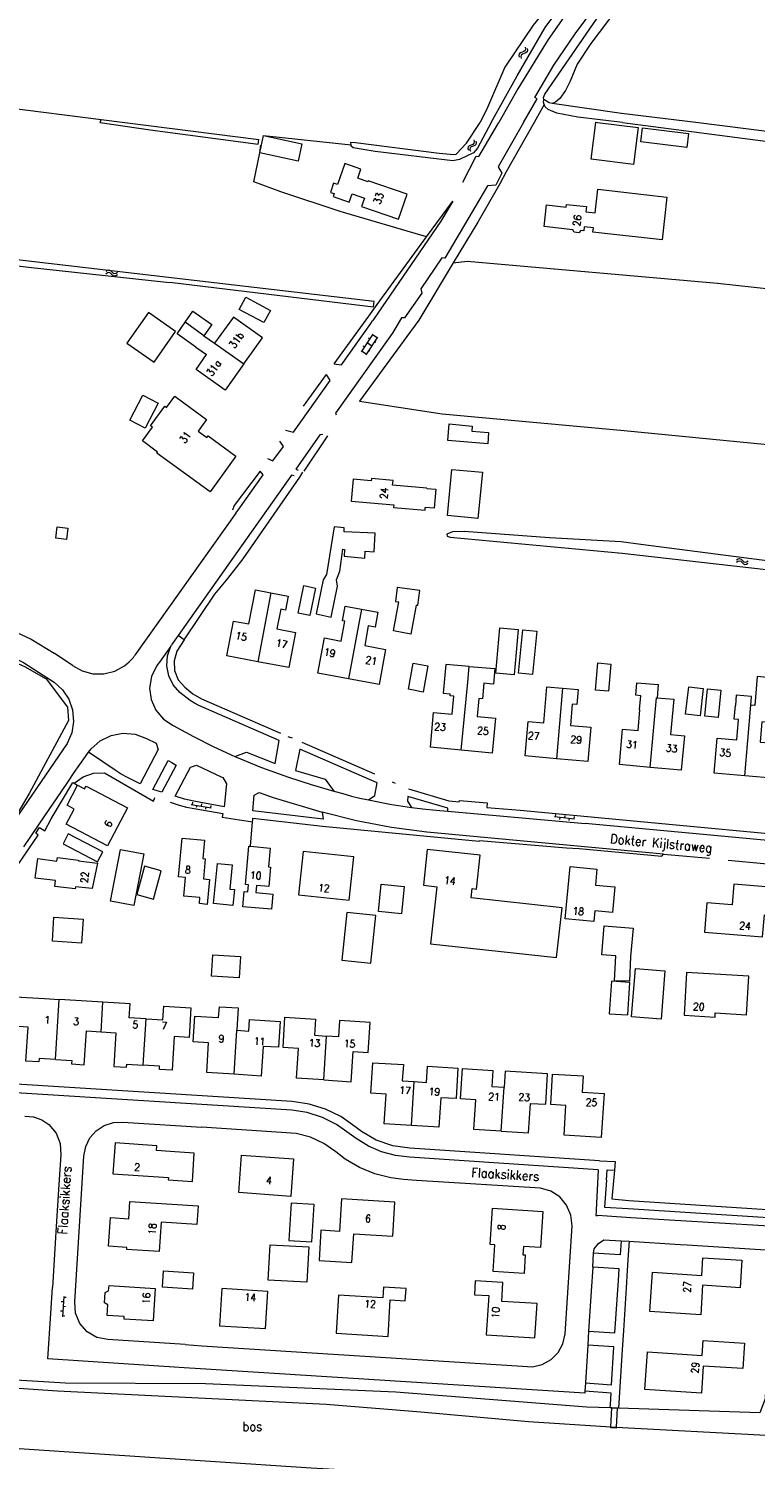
# Model space of a CAD drawing. Header units: metres. Extents: x 189705 to 199106, y 581686 to 588448.
# Tile 51 of 256: x 190156 to 190313, y 585212 to 585520. Entities that reach past the tile are written whole.
import ezdxf
from ezdxf.enums import TextEntityAlignment as Align

# ---------------------------------------------------------------- set-up
doc = ezdxf.new("R2010")
doc.units = ezdxf.units.M
doc.layers.add('B-WA-OG-GBKN-G', color=7, linetype='Continuous', lineweight=18)
doc.styles.add('Style-STANDARD', font='STANDARD.shx')

msp = doc.modelspace()

# ---------------------------------------------------------------- linework, layer by layer
at = {"layer": 'B-WA-OG-GBKN-G'}
for p, q in [((190261.881, 585514.763), (190261.816, 585514.432)), ((190262.132, 585514.976), (190261.881, 585514.763)), ((190262.517, 585515.11), (190262.132, 585514.976)), ((190262.562, 585514.723), (190262.311, 585514.51)), ((190262.907, 585515.253), (190262.517, 585515.11)), ((190262.947, 585514.86), (190262.562, 585514.723)), ((190263.153, 585515.466), (190262.907, 585515.253)), ((190263.331, 585514.994), (190262.947, 585514.86)), ((190263.147, 585516.19), (190263.217, 585515.788)), ((190263.217, 585515.788), (190263.153, 585515.466)), ((190263.587, 585515.216), (190263.331, 585514.994)), ((190263.575, 585515.938), (190263.648, 585515.537)), ((190263.648, 585515.537), (190263.587, 585515.216)), ((190261.816, 585514.432), (190261.888, 585514.03)), ((190262.311, 585514.51), (190262.244, 585514.18)), ((190262.244, 585514.18), (190262.316, 585513.778)), ((190252.06, 585496.21), (190252.148, 585495.812)), ((190250.858, 585494.729), (190250.807, 585494.396)), ((190250.807, 585494.396), (190250.897, 585493.997)), ((190251.099, 585494.953), (190250.858, 585494.729)), ((190251.478, 585495.103), (190251.099, 585494.953)), ((190251.298, 585494.495), (190251.246, 585494.163)), ((190251.246, 585494.163), (190251.336, 585493.764)), ((190251.54, 585494.719), (190251.298, 585494.495)), ((190251.861, 585495.263), (190251.478, 585495.103)), ((190251.918, 585494.872), (190251.54, 585494.719)), ((190252.098, 585495.487), (190251.861, 585495.263)), ((190252.296, 585495.024), (190251.918, 585494.872)), ((190252.148, 585495.812), (190252.098, 585495.487)), ((190252.542, 585495.256), (190252.296, 585495.024)), ((190252.498, 585495.977), (190252.589, 585495.58)), ((190252.589, 585495.58), (190252.542, 585495.256)), ((190172.694, 585467.378), (190173.022, 585467.621)), ((190172.728, 585467.874), (190173.053, 585468.119)), ((190173.022, 585467.621), (190173.338, 585467.708)), ((190173.053, 585468.119), (190173.368, 585468.208)), ((190173.338, 585467.708), (190173.64, 585467.583)), ((190173.368, 585468.208), (190173.681, 585468.078)), ((190173.64, 585467.583), (190173.942, 585467.299)), ((190173.681, 585468.078), (190173.973, 585467.795)), ((190173.942, 585467.299), (190174.234, 585467.014)), ((190173.973, 585467.795), (190174.268, 585467.512)), ((190174.234, 585467.014), (190174.537, 585466.886)), ((190174.268, 585467.512), (190174.57, 585467.383)), ((190174.537, 585466.886), (190174.862, 585466.976)), ((190174.57, 585467.383), (190174.895, 585467.471)), ((190174.862, 585466.976), (190175.189, 585467.22)), ((190174.895, 585467.471), (190175.223, 585467.716)), ((190230.325, 585454.354), (190227.764, 585450.533)), ((190231.322, 585453.686), (190228.761, 585449.865)), ((190229.628, 585453.314), (190229.379, 585453.481)), ((190231.211, 585453.52), (190230.214, 585454.188)), ((190228.872, 585450.031), (190227.876, 585450.699)), ((190228.46, 585451.572), (190228.211, 585451.739)), ((190230.042, 585451.776), (190229.045, 585452.444)), ((190229.651, 585450.653), (190229.401, 585450.82)), ((190230.93, 585452.562), (190230.681, 585452.729)), ((190308.728, 585405.175), (190309.059, 585405.412)), ((190308.77, 585405.67), (190309.1, 585405.909)), ((190309.059, 585405.412), (190309.377, 585405.493)), ((190309.1, 585405.909), (190309.416, 585405.992)), ((190309.377, 585405.493), (190309.676, 585405.363)), ((190309.416, 585405.992), (190309.727, 585405.856)), ((190309.676, 585405.363), (190309.974, 585405.073)), ((190309.727, 585405.856), (190310.014, 585405.568)), ((190309.974, 585405.073), (190310.261, 585404.783)), ((190310.014, 585405.568), (190310.303, 585405.28)), ((190310.261, 585404.783), (190310.561, 585404.649)), ((190310.303, 585405.28), (190310.603, 585405.146)), ((190310.561, 585404.649), (190310.888, 585404.733)), ((190310.603, 585405.146), (190310.93, 585405.228)), ((190310.888, 585404.733), (190311.219, 585404.972)), ((190310.93, 585405.228), (190311.262, 585405.466)), ((190191.106, 585352.951), (190195.437, 585352.176)), ((190191.391, 585353.408), (190191.303, 585352.915)), ((190192.287, 585352.739), (190192.199, 585352.247)), ((190193.36, 585353.056), (190193.272, 585352.563)), ((190194.256, 585352.387), (190194.168, 585351.895)), ((190195.328, 585352.703), (190195.24, 585352.211)), ((190269.468, 585350.328), (190273.838, 585349.818)), ((190269.725, 585350.802), (190269.667, 585350.305)), ((190270.66, 585350.189), (190270.602, 585349.693)), ((190271.711, 585350.57), (190271.653, 585350.073)), ((190272.646, 585349.957), (190272.588, 585349.461)), ((190273.698, 585350.338), (190273.64, 585349.841)), ((190163.624, 585246.853), (190163.321, 585242.463)), ((190164.109, 585246.619), (190163.61, 585246.653)), ((190163.404, 585243.661), (190162.905, 585243.695)), ((190163.542, 585245.656), (190163.043, 585245.69)), ((190163.971, 585244.624), (190163.473, 585244.658)), ((190163.833, 585242.629), (190163.335, 585242.663))]:
    msp.add_line(p, q, dxfattribs=at)
at = {"layer": 'B-WA-OG-GBKN-G', "flags": 128}
for points in [[(190262.817, 585500), (190265.724, 585505.075), (190265.264, 585505.349), (190269.378, 585512.304), (190273.952, 585519.059), (190280.008, 585527.253), (190284.544, 585532.84), (190293.395, 585543.274), (190299.925, 585549.975), (190306.033, 585555.757), (190306.418, 585555.405), (190309.561, 585558.259), (190313.288, 585561.144), (190318.611, 585564.453), (190346.43, 585579.97), (190353.646, 585584.392), (190355.09, 585584.814), (190356.208, 585584.724), (190358.271, 585584.188)], [(190308.811, 585564.068), (190305.111, 585561.03), (190299.23, 585555.353), (190290.492, 585546.189), (190284.221, 585539.059), (190278.356, 585531.985), (190272.999, 585524.84), (190268.098, 585517.852), (190261.585, 585507.266), (190257.484, 585500)], [(190267.216, 585504.9), (190267.144, 585505.345), (190267.389, 585506.109), (190280.139, 585524.588), (190286.275, 585532.528), (190291.662, 585539.166), (190301.831, 585549.868), (190306.712, 585554.113), (190307.37, 585554.272), (190307.856, 585553.947), (190308.092, 585553.315), (190308.024, 585552.552)], [(190308.024, 585552.552), (190298.153, 585542.539), (190290.545, 585534.556), (190277.352, 585516.987), (190274.404, 585512.586), (190272.895, 585508.912), (190271.825, 585506.868), (190270.651, 585505.153), (190269.695, 585504.331), (190269.003, 585504.089)], [(190255.857, 585500), (190261.427, 585510.058), (190267.459, 585520.488), (190274.267, 585529.605), (190274.61, 585530.751), (190274.072, 585531.177), (190273.436, 585531.297), (190269.649, 585526.887), (190264.863, 585520.942), (190258.765, 585511.884), (190255.052, 585503.206), (190253.419, 585500)], [(190047.928, 585500), (190049.475, 585516.12), (190171.664, 585500.656)], [(190267.285, 585503.853), (190265.102, 585500)], [(190267.285, 585503.853), (190267.104, 585504.328), (190267.216, 585504.9)], [(190269.003, 585504.089), (190268.324, 585504.189), (190267.216, 585504.9)], [(190284.176, 585500), (190274.531, 585501.106), (190270.025, 585501.997), (190268.137, 585502.764), (190267.47, 585503.367), (190267.285, 585503.853)], [(190299.948, 585500), (190283.92, 585501.894), (190269.003, 585504.089)], [(190171.486, 585500), (190171.664, 585500.656)], [(190171.486, 585500), (190182.282, 585498.369), (190205.524, 585495.287)], [(190171.664, 585500.656), (190176.796, 585500)], [(190176.796, 585500), (190205.726, 585496.302)], [(190225.601, 585495.164), (190225.537, 585495.706), (190226.527, 585495.682), (190244.613, 585493.332), (190247.737, 585493.055), (190248.245, 585493.132), (190250.503, 585495.52), (190253.419, 585500)], [(190255.857, 585500), (190252.866, 585494.43), (190252.028, 585493.413), (190249.008, 585491.989), (190247.56, 585491.734), (190230.821, 585493.704), (190226.045, 585494.488), (190225.639, 585494.842), (190225.601, 585495.164)], [(190253.198, 585492.627), (190257.484, 585500)], [(190262.817, 585500), (190257.339, 585490.395)], [(190265.102, 585500), (190259.042, 585489.304)], [(190278.777, 585500), (190287.538, 585498.93), (190286.562, 585490.948), (190277.408, 585492.065), (190278.378, 585500)], [(190278.378, 585500), (190278.384, 585500.048)], [(190278.384, 585500.048), (190278.777, 585500)], [(190284.176, 585500), (190318.341, 585495.491), (190348.72, 585490.382), (190352.608, 585489.088), (190353.548, 585488.15), (190353.676, 585487.439), (190352.64, 585480.936), (190352.718, 585479.565), (190353.354, 585478.753), (190354.117, 585478.169), (190365.928, 585475.715), (190380.685, 585474.582), (190408.347, 585470.944), (190441.24, 585468.172), (190445.485, 585464.239), (190446.018, 585463.477), (190447.164, 585460.126), (190447.877, 585458.883), (190448.512, 585458.324), (190461.394, 585452.593)], [(190464.035, 585453.434), (190463.272, 585453.991), (190449.018, 585460.204), (190448.637, 585460.61), (190447.441, 585463.859), (190446.321, 585466.043), (190444.922, 585467.668), (190442.966, 585469.494), (190442.38, 585469.85), (190438.368, 585470.482), (190419.013, 585472.932), (190358.407, 585479.95), (190357.01, 585479.974), (190356.375, 585480.279), (190356.069, 585480.736), (190356.878, 585485.104), (190358.169, 585489.219), (190358.27, 585490.438), (190357.965, 585491.073), (190357.202, 585491.454), (190326.695, 585496.563), (190299.948, 585500)], [(190205.524, 585495.287), (190205.726, 585496.302)], [(190205.886, 585493.426), (190206.683, 585497.145)], [(190206.683, 585497.145), (190214.957, 585495.37), (190214.16, 585491.652), (190205.886, 585493.426)], [(190206.683, 585497.145), (190225.601, 585495.164)], [(190288.12, 585495.776), (190288.491, 585498.814), (190298.417, 585497.601), (190298.046, 585494.564), (190288.12, 585495.776)], [(190241.882, 585475.308), (190223.214, 585480.772), (190210.409, 585485.055), (190204.617, 585487.159), (190205.886, 585493.426)], [(190205.886, 585493.426), (190206.108, 585495.109)], [(190222.664, 585486.618), (190221.82, 585486.911), (190221.125, 585484.912), (190221.918, 585484.637), (190221.71, 585484.041), (190225.218, 585482.821), (190225.826, 585484.569), (190228.49, 585483.643), (190227.871, 585481.864), (190235.82, 585479.1), (190237.701, 585484.506), (190229.289, 585487.432), (190229.211, 585487.206), (190227.025, 585487.967), (190227.696, 585489.896), (190224.224, 585491.104), (190222.664, 585486.618)], [(190257.339, 585490.395), (190258.102, 585489.075), (190256.835, 585486.484), (190255.007, 585486.304), (190245.827, 585470.73), (190245.167, 585470.781), (190240.678, 585464.074), (190240.831, 585463.21), (190237.153, 585457.849), (190236.493, 585457.874), (190235.027, 585455.418)], [(190249.723, 585487.088), (190252.613, 585492.728), (190253.198, 585492.627)], [(190259.042, 585489.304), (190257.699, 585486.738)], [(190257.699, 585486.738), (190252.931, 585478.507)], [(190267.27, 585477.547), (190267.797, 585482.207), (190272.03, 585481.728), (190272.098, 585482.324), (190276.4, 585481.837), (190276.277, 585480.744), (190278.264, 585480.52), (190278.838, 585485.587), (190293.732, 585483.901), (190292.687, 585474.67), (190277.782, 585476.357), (190277.885, 585477.272), (190275.889, 585477.497), (190275.786, 585476.583), (190275.16, 585476.654), (190274.746, 585476.198), (190273.732, 585476.313), (190273.431, 585476.85), (190267.27, 585477.547)], [(190247.517, 585483.048), (190244.982, 585478.679), (190230.446, 585457.504)], [(190241.882, 585475.308), (190247.517, 585483.048)], [(190230.572, 585461.4), (190117.058, 585474.604), (190073.497, 585479.044), (190072.607, 585479.703), (190071.769, 585479.703), (190069.839, 585479.016), (190069.256, 585477.923), (190066.903, 585468.093), (190066.219, 585466.878), (190065.278, 585466.45), (190057.507, 585467.173), (190055.602, 585466.943), (190053.978, 585465.952), (190053.42, 585464.58), (190050.048, 585431.462), (190047.937, 585405.759), (190050.017, 585405.581)], [(190050.017, 585405.581), (190054.55, 585451.705), (190055.478, 585463.083), (190055.732, 585464.023), (190056.036, 585464.429), (190057.154, 585465.116), (190058.854, 585465.295), (190066.143, 585465.198), (190067.159, 585465.301), (190067.845, 585465.732), (190068.479, 585466.775), (190069.668, 585472.286), (190070.857, 585476.629), (190071.466, 585477.189), (190072.533, 585477.646), (190074.234, 585477.775), (190084.978, 585476.792), (190125.339, 585472.528), (190155.997, 585468.79), (190185.766, 585465.534), (190187.087, 585465.51)], [(190252.931, 585478.507), (190247.641, 585469.711)], [(190231.245, 585460.697), (190241.882, 585475.308)], [(190247.641, 585469.711), (190240.202, 585457.343)], [(190247.641, 585469.711), (190250.628, 585470.073), (190304.654, 585465.311), (190332.365, 585462.288)], [(190187.087, 585465.51), (190230.42, 585460.257)], [(190201.455, 585459.636), (190202.859, 585462.287), (190208.179, 585459.468), (190206.776, 585456.819), (190201.455, 585459.636)], [(190189.833, 585456.928), (190191.491, 585459.287), (190195.576, 585456.417), (190193.862, 585453.978)], [(190229.465, 585458.252), (190231.245, 585460.697)], [(190230.42, 585460.257), (190230.572, 585461.4)], [(190181.856, 585459.039), (190177.2, 585452.377), (190183.085, 585448.264), (190187.741, 585454.926), (190181.856, 585459.039)], [(190192.137, 585451.523), (190188.052, 585454.393), (190189.833, 585456.928)], [(190193.862, 585453.978), (190189.833, 585456.928)], [(190202.448, 585447.917), (190206.477, 585453.556), (190200.216, 585458.029), (190196.165, 585452.359)], [(190221.963, 585447.947), (190229.465, 585458.252)], [(190223.51, 585447.742), (190229.836, 585456.63)], [(190229.836, 585456.63), (190230.237, 585457.2)], [(190230.446, 585457.504), (190230.237, 585457.2)], [(190240.202, 585457.343), (190237.649, 585453.855)], [(190193.862, 585453.978), (190196.165, 585452.359)], [(190233.928, 585453.758), (190222.249, 585437.318)], [(190237.649, 585453.855), (190227.443, 585439.913)], [(190234.605, 585454.711), (190233.928, 585453.758)], [(190235.027, 585455.418), (190234.605, 585454.711)], [(190192.137, 585451.523), (190194.421, 585449.918)], [(190202.448, 585447.917), (190198.419, 585442.277), (190192.158, 585446.75), (190194.421, 585449.918)], [(190196.165, 585452.359), (190202.448, 585447.917)], [(190221.963, 585447.947), (190223.51, 585447.742)], [(190213.194, 585433.235), (190221.091, 585444.362)], [(190215.354, 585438.838), (190220.329, 585445.667)], [(190221.091, 585444.362), (190220.329, 585445.667)], [(190180.659, 585441.158), (190183.951, 585439.452), (190181.165, 585434.074), (190177.872, 585435.781), (190180.659, 585441.158)], [(190183.866, 585428.879), (190180.583, 585431.305), (190182.757, 585434.267), (190182.329, 585434.584), (190185.432, 585438.833), (190185.767, 585438.536), (190187.578, 585440.989), (190189.485, 585439.554)], [(190189.485, 585439.554), (190194.422, 585435.971), (190192.584, 585433.438)], [(190227.443, 585439.913), (190245.223, 585437.183), (190284.517, 585433.553), (190349.328, 585427.258)], [(190222.249, 585437.318), (190222.378, 585436.915)], [(190246.509, 585431.398), (190246.797, 585434.966), (190251.753, 585434.466), (190251.67, 585433.44), (190255.278, 585433.149), (190255.081, 585430.707), (190246.509, 585431.398)], [(190192.584, 585433.438), (190194.486, 585432.058), (190194.729, 585432.391), (190200.743, 585428.029), (190195.17, 585420.347), (190183.708, 585428.661), (190183.866, 585428.879)], [(190211.441, 585433.669), (190213.194, 585433.235)], [(190218.883, 585432.608), (190213.691, 585425.258)], [(190220.516, 585432.417), (190215.416, 585424.765)], [(190219.509, 585432.715), (190218.883, 585432.608)], [(190208.745, 585426.992), (190210.988, 585430.114)], [(190210.988, 585430.114), (190210.228, 585431.245)], [(190207.557, 585427.497), (190208.745, 585426.992)], [(190213.691, 585425.258), (190214.197, 585425.014)], [(190253.924, 585424.552), (190252.965, 585414.597), (190246.396, 585415.23), (190247.355, 585425.185), (190253.924, 585424.552)], [(190212.725, 585423.913), (190199.011, 585404.508)], [(190200.281, 585403.31), (190202.33, 585405.865), (190214.523, 585423.537)], [(190205.965, 585424.822), (190200.388, 585417.396)], [(190201.385, 585416.604), (190206.628, 585423.976)], [(190206.628, 585423.976), (190205.965, 585424.822)], [(190213.302, 585423.812), (190212.725, 585423.913)], [(190214.523, 585423.537), (190215.162, 585424.556)], [(190241.961, 585421.072), (190241.967, 585421.142), (190234.567, 585421.785), (190234.655, 585422.798), (190230.006, 585423.202), (190229.965, 585422.735), (190226.05, 585423.076), (190225.638, 585418.338), (190234.816, 585417.54), (190234.765, 585416.951), (190241.552, 585416.361), (190241.604, 585416.958)], [(190241.961, 585421.072), (190243.884, 585420.905), (190243.526, 585416.791), (190241.604, 585416.958)], [(190200.388, 585417.396), (190199.987, 585416.372)], [(190200.753, 585415.716), (190201.385, 585416.604)], [(190200.753, 585415.716), (190178.974, 585385.091)], [(190164.511, 585412.506), (190164.221, 585410.076), (190161.865, 585410.357), (190162.153, 585412.785), (190164.511, 585412.506)], [(190218.071, 585394.01), (190221.33, 585393.351), (190222.694, 585400.022), (190222.455, 585401.361), (190223.179, 585403.214), (190223.847, 585407.984), (190224.193, 585407.925), (190224.122, 585406.441), (190228.579, 585406.069), (190228.627, 585407.543), (190230.552, 585407.374), (190230.818, 585411.454), (190224.114, 585411.745), (190224.082, 585412.558), (190221.963, 585412.762), (190220.303, 585402.528), (190219.551, 585401.346), (190218.071, 585394.01)], [(190288.121, 585408.971), (190283.879, 585409.527), (190268.436, 585410.431), (190249.996, 585411.79), (190247.482, 585411.712), (190246.289, 585411.228), (190246.34, 585410.796), (190247, 585410.543), (190284.059, 585407.115), (190325.919, 585402.369), (190348.219, 585401.038), (190366.644, 585398.905)], [(190320.303, 585404.803), (190288.121, 585408.971)], [(190199.011, 585404.508), (190197.3, 585402.086)], [(190197.3, 585402.086), (190188.292, 585389.341)], [(190189.567, 585388.397), (190196.216, 585398.242), (190198.685, 585401.32)], [(190198.685, 585401.32), (190200.281, 585403.31)], [(190205.507, 585383.718), (190198.812, 585384.987), (190200.233, 585392.484), (190203.557, 585391.854), (190204.95, 585399.207), (190208.32, 585398.568)], [(190208.32, 585398.568), (190205.507, 585383.718)], [(190208.32, 585398.568), (190211.99, 585397.873), (190211.418, 585394.855), (190210.415, 585395.045), (190209.606, 585390.776), (190213.633, 585390.013), (190212.201, 585382.45), (190205.507, 585383.718)], [(190217.94, 585399.577), (190216.708, 585393.647), (190214.153, 585394.178), (190215.384, 585400.108), (190217.94, 585399.577)], [(190239.667, 585395.927), (190240.017, 585395.887), (190240.413, 585399.043), (190235.574, 585399.732), (190235.169, 585396.718), (190235.932, 585396.627)], [(190225.044, 585380.038), (190218.447, 585381.262), (190219.854, 585388.847), (190223.494, 585388.172), (190224.282, 585392.418), (190223.728, 585392.52), (190224.315, 585395.683), (190227.826, 585395.032)], [(190227.826, 585395.032), (190225.044, 585380.038)], [(190227.826, 585395.032), (190231.403, 585394.369), (190230.813, 585391.186), (190229.32, 585391.463), (190228.532, 585387.214), (190233.045, 585386.377), (190231.642, 585378.814), (190225.044, 585380.038)], [(190239.667, 585395.927), (190238.474, 585389.648), (190234.74, 585390.358), (190235.932, 585396.627)], [(190145.772, 585392.656), (190151.324, 585390.986), (190156.606, 585388.594), (190161.525, 585385.524)], [(190188.292, 585389.341), (190186.886, 585387.34)], [(190189.567, 585388.397), (190188.04, 585385.954)], [(190189.567, 585388.397), (190188.292, 585389.341)], [(190261.642, 585390.669), (190260.772, 585380.865), (190256.811, 585381.216), (190257.681, 585391.02), (190261.642, 585390.669)], [(190265.665, 585390.277), (190264.725, 585380.942), (190261.691, 585381.247), (190262.631, 585390.582), (190265.665, 585390.277)], [(190145.194, 585387.019), (190147.972, 585385.841), (190155.163, 585382.647), (190159.838, 585380.034), (190164.441, 585373.94)], [(190145.535, 585387.394), (190150.33, 585385.741), (190154.901, 585383.546), (190159.189, 585380.838)], [(190165.46, 585382.927), (190161.525, 585385.524)], [(190178.826, 585384.888), (190178.899, 585384.988), (190178.974, 585385.091)], [(190186.713, 585387.059), (190184.257, 585383.631)], [(190188.673, 585377.087), (190187.23, 585378.724), (190186.264, 585380.68), (190185.843, 585382.821), (190185.996, 585384.998), (190186.713, 585387.059)], [(190186.713, 585387.059), (190186.804, 585387.195), (190186.886, 585387.34)], [(190188.04, 585385.954), (190187.431, 585383.911), (190187.53, 585381.781), (190188.327, 585379.803), (190189.733, 585378.2)], [(190165.46, 585382.927), (190167.552, 585381.747), (190169.873, 585381.129), (190172.275, 585381.113), (190174.605, 585381.698), (190176.713, 585382.849)], [(190176.713, 585382.849), (190177.737, 585383.671), (190178.632, 585384.636)], [(190178.632, 585384.636), (190178.73, 585384.761), (190178.826, 585384.888)], [(190183.597, 585382.779), (190182.503, 585380.515), (190182.104, 585378.032), (190182.433, 585375.539), (190183.463, 585373.245), (190185.107, 585371.342), (190187.227, 585369.99)], [(190184.257, 585383.631), (190183.913, 585383.214), (190183.597, 585382.779)], [(190242.184, 585382.799), (190241.166, 585377.178), (190237.954, 585377.76), (190238.972, 585383.381), (190242.184, 585382.799)], [(190251.061, 585382.712), (190246.072, 585383.136), (190245.494, 585376.931), (190247, 585376.805)], [(190249.385, 585364.644), (190250.753, 585379.281), (190251.061, 585382.712)], [(190251.061, 585382.712), (190256.643, 585382.238), (190256.361, 585378.882), (190255.455, 585378.966)], [(190281.619, 585383.214), (190281.144, 585377.374), (190278.345, 585377.602), (190278.82, 585383.442), (190281.619, 585383.214)], [(190159.189, 585380.838), (190161.533, 585379.282)], [(190161.533, 585379.282), (190163.328, 585377.634), (190164.67, 585375.601), (190165.481, 585373.304)], [(190255.455, 585378.966), (190254.265, 585379.077), (190253.948, 585375.691), (190253.184, 585375.763), (190252.822, 585371.888), (190256.772, 585371.519), (190256.071, 585364.019), (190249.385, 585364.644)], [(190283.484, 585361.539), (190284.176, 585369.198), (190287.522, 585368.895), (190287.927, 585373.367), (190287.837, 585373.375), (190288.107, 585376.363), (190287.001, 585376.463), (190287.248, 585379.192), (190291.889, 585378.772), (190291.634, 585375.945)], [(190317.029, 585373.644), (190317.685, 585373.58), (190318.154, 585380.045), (190313.231, 585380.496), (190312.743, 585374.258), (190311.837, 585374.316)], [(190190.851, 585375.364), (190188.673, 585377.087)], [(190189.733, 585378.2), (190191.428, 585376.811), (190193.319, 585375.704)], [(190249.385, 585364.644), (190242.699, 585365.269), (190243.401, 585372.774), (190247.411, 585372.399), (190247.774, 585376.275), (190246.958, 585376.351), (190247, 585376.805)], [(190269.9, 585362.793), (190263.136, 585363.384), (190263.784, 585370.8), (190267.159, 585370.505), (190267.856, 585378.319), (190271.23, 585378.024)], [(190271.23, 585378.024), (190269.9, 585362.793)], [(190271.23, 585378.024), (190274.589, 585377.731), (190274.306, 585374.482), (190273.317, 585374.569), (190272.917, 585369.991), (190277.311, 585369.607), (190276.664, 585362.203), (190269.9, 585362.793)], [(190290.157, 585360.936), (190291.514, 585375.956), (190291.634, 585375.945)], [(190291.634, 585375.945), (190295.227, 585375.62), (190294.54, 585368.023), (190297.501, 585367.756), (190296.83, 585360.333), (190290.157, 585360.936)], [(190301.582, 585377.925), (190300.927, 585372.03), (190297.782, 585372.379), (190298.437, 585378.274), (190301.582, 585377.925)], [(190305.399, 585377.562), (190304.798, 585371.702), (190301.903, 585371.999), (190302.504, 585377.859), (190305.399, 585377.562)], [(190311.837, 585374.316), (190311.983, 585376.199), (190308.695, 585376.465), (190308.519, 585374.292)], [(190164.441, 585373.94), (190164.597, 585371.047), (190156.128, 585355.296), (190153.161, 585350.266), (190150.244, 585346.023), (190143.594, 585338.46)], [(190165.481, 585373.304), (190165.711, 585370.828), (190165.322, 585368.372), (190164.34, 585366.087)], [(190192.784, 585374.243), (190191.788, 585374.753), (190190.851, 585375.364)], [(190209.253, 585361.739), (190210.079, 585366.744), (190192.784, 585374.243)], [(190193.319, 585375.704), (190210.398, 585368.309)], [(190310.571, 585359.121), (190303.923, 585359.68), (190304.556, 585367.197), (190308.809, 585366.839), (190309.182, 585371.274), (190308.271, 585371.35), (190308.519, 585374.292)], [(190310.571, 585359.121), (190311.837, 585374.316)], [(190317.029, 585373.644), (190315.637, 585373.761), (190315.376, 585370.659), (190314.238, 585370.755), (190313.87, 585366.39), (190317.849, 585366.055), (190317.218, 585358.561), (190310.571, 585359.121)], [(190187.227, 585369.99), (190191.576, 585367.558)], [(190169.514, 585364.891), (190171.466, 585366.639), (190173.814, 585367.801), (190176.388, 585368.291), (190178.999, 585368.074), (190181.456, 585367.165)], [(190181.456, 585367.165), (190183.564, 585366.115), (190183.984, 585364.768), (190180.06, 585357.367)], [(190191.576, 585367.558), (190196.01, 585365.322), (190200.524, 585363.249)], [(190211.988, 585367.621), (190212.5, 585367.399)], [(190212.928, 585367.21), (190212.5, 585367.399)], [(190164.34, 585366.087), (190150.157, 585345.35)], [(190168.271, 585363.272), (190168.971, 585364.189)], [(190168.971, 585364.189), (190169.235, 585364.546), (190169.514, 585364.891)], [(190174.712, 585360.326), (190168.971, 585364.189)], [(190200.524, 585363.249), (190203.007, 585364.176), (190209.253, 585361.739)], [(190231.206, 585357.567), (190214.576, 585364.829), (190213.629, 585360.284)], [(190214.947, 585366.339), (190230.618, 585359.511)], [(190165.877, 585359.803), (190168.271, 585363.272)], [(190182.838, 585356.193), (190186.1, 585362.422)], [(190187.849, 585361.414), (190184.751, 585355.562)], [(190186.1, 585362.422), (190186.936, 585361.981), (190187.744, 585361.492)], [(190187.646, 585354.706), (190190.986, 585360.968), (190192.262, 585361.427)], [(190187.744, 585361.492), (190187.849, 585361.414)], [(190192.262, 585361.427), (190194.973, 585360.097), (190197.717, 585358.835)], [(190200.524, 585363.249), (190206.259, 585360.891), (190212.094, 585358.793)], [(190290.157, 585360.936), (190283.484, 585361.539)], [(190153.74, 585340.011), (190158.089, 585346.304), (190157.548, 585346.75), (190158.396, 585347.996), (190159.497, 585347.23), (190160.863, 585349.839), (190165.591, 585357.631)], [(190163.085, 585355.752), (190164.624, 585357.984)], [(190164.624, 585357.984), (190165.877, 585359.803)], [(190165.591, 585357.631), (190165.843, 585357.496)], [(190165.843, 585357.496), (190167.772, 585358.902), (190170.031, 585359.674), (190172.417, 585359.742)], [(190165.843, 585357.496), (190166.582, 585357.102)], [(190172.417, 585359.742), (190182.986, 585353.659), (190183.265, 585354.444)], [(190177.385, 585358.725), (190176.029, 585359.493), (190174.712, 585360.326)], [(190180.06, 585357.367), (190177.385, 585358.725)], [(190197.717, 585358.835), (190197.912, 585358.743)], [(190197.912, 585358.743), (190198.743, 585357.356), (190198.193, 585352.429)], [(190212.094, 585358.793), (190216.964, 585357.255), (190221.863, 585355.811)], [(190213.629, 585360.284), (190220.042, 585358.393), (190221.863, 585355.811)], [(190229.331, 585353.918), (190230.737, 585354.873), (190231.206, 585357.567)], [(190234.474, 585357.821), (190235.099, 585357.543)], [(190159.526, 585350.444), (190163.085, 585355.752)], [(190166.582, 585357.102), (190168.117, 585356.301), (190168.416, 585356.874), (190177.351, 585352.212), (190173.068, 585344.005), (190164.132, 585348.669), (190165.843, 585351.946), (190164.309, 585352.747), (190166.582, 585357.102)], [(190184.751, 585355.562), (190183.791, 585355.868), (190182.838, 585356.193)], [(190191.674, 585353.629), (190189.641, 585354.1), (190187.646, 585354.706)], [(190204.372, 585351.535), (190204.709, 585354.928), (190205.733, 585355.544), (190208.773, 585354.439), (190219.345, 585351.273)], [(190221.863, 585355.811), (190223.787, 585355.272), (190225.716, 585354.747)], [(190225.716, 585354.747), (190227.521, 585354.319), (190229.331, 585353.918)], [(190237.861, 585354.679), (190237.736, 585353.641), (190238.663, 585352.29)], [(190246.451, 585351.478), (190246.487, 585352.127), (190237.861, 585354.679)], [(190238.016, 585356.268), (190246.654, 585353.696), (190248.943, 585353.465), (190248.994, 585353.769), (190254.936, 585353.28), (190254.921, 585352.255), (190262.061, 585351.682)], [(190186.601, 585353.405), (190188.537, 585352.801)], [(190188.537, 585352.801), (190190.126, 585352.382), (190191.738, 585352.061)], [(190198.193, 585352.429), (190191.674, 585353.629)], [(190191.738, 585352.061), (190197.894, 585350.957), (190197.794, 585350.164), (190204.328, 585349.208)], [(190219.563, 585349.756), (190204.372, 585351.535)], [(190241.936, 585346.97), (190234.331, 585347.994), (190226.794, 585349.43), (190219.345, 585351.273)], [(190219.345, 585351.273), (190219.563, 585349.756)], [(190229.331, 585353.918), (190233.98, 585353.016), (190238.663, 585352.29)], [(190238.663, 585352.29), (190241.694, 585351.916), (190244.733, 585351.616)], [(190244.733, 585351.616), (190246.451, 585351.478)], [(190246.451, 585351.478), (190276.097, 585348.837)], [(190262.061, 585351.682), (190350.737, 585343.367)], [(190154.99, 585343.808), (190159.526, 585350.444)], [(190203.869, 585343.916), (190204.328, 585349.208)], [(190204.328, 585349.208), (190204.367, 585349.607)], [(190204.367, 585349.607), (190204.406, 585350.004), (190219.436, 585348.259)], [(190219.436, 585348.259), (190253.267, 585345.019), (190253.282, 585345.173), (190272.079, 585343.552), (190274.791, 585343.437), (190292.676, 585341.768), (190292.971, 585342.247)], [(190350.953, 585341.82), (190276.097, 585348.837)], [(190163.452, 585344.414), (190170.9, 585340.579), (190172.013, 585342.74), (190164.565, 585346.575), (190163.452, 585344.414)], [(190193.95, 585345.203), (190193.582, 585341.244), (190194.135, 585341.193), (190193.732, 585336.86), (190195.072, 585336.735), (190194.576, 585331.391), (190192.879, 585331.549), (190192.998, 585332.835), (190189.499, 585333.16), (190189.872, 585337.178), (190188.366, 585337.318), (190189.14, 585345.65), (190193.95, 585345.203)], [(190292.971, 585342.247), (190241.936, 585346.97)], [(190175.855, 585343.223), (190180.88, 585342.259), (190178.748, 585331.148), (190173.722, 585332.113), (190175.855, 585343.223)], [(190203.869, 585343.916), (190208.122, 585343.535), (190207.758, 585339.467), (190208.232, 585339.424), (190207.855, 585335.221), (190205.174, 585335.462), (190205.037, 585333.924), (190208.7, 585333.596), (190208.407, 585330.328), (190202.255, 585330.88), (190202.548, 585334.143), (190203.326, 585334.073), (190203.466, 585335.629), (190202.833, 585335.686), (190203.573, 585343.943), (190203.869, 585343.916)], [(190214.221, 585333.454), (190225.168, 585332.261), (190226.186, 585341.608), (190215.239, 585342.801), (190214.221, 585333.454)], [(190241.199, 585335.508), (190244.097, 585335.19), (190242.747, 585322.903), (190269.926, 585319.917), (190271.108, 585330.678), (190251.54, 585332.828), (190251.755, 585334.782), (190252.624, 585334.687), (190253.425, 585341.98), (190242.047, 585343.23), (190241.199, 585335.508)], [(190292.971, 585342.247), (190302.92, 585341.318)], [(190157.445, 585337.052), (190157.992, 585341.246), (190162.128, 585340.706), (190162.233, 585341.51), (190166.774, 585340.917), (190166.76, 585340.807), (190170.915, 585340.265), (190169.753, 585334.797), (190166.143, 585335.182), (190166.04, 585334.724), (190161.653, 585335.254), (190161.821, 585336.503), (190157.445, 585337.052)], [(190179.342, 585333.541), (190182.945, 585332.539), (190184.633, 585338.612), (190181.03, 585339.614), (190179.342, 585333.541)], [(190199.968, 585339.894), (190199.466, 585334.663), (190200.425, 585334.571), (190200.097, 585331.15), (190195.934, 585331.55), (190196.765, 585340.201), (190199.968, 585339.894)], [(190271.811, 585328.281), (190272.845, 585339.534), (190278.63, 585338.992), (190278.308, 585335.557), (190282.509, 585335.164), (190281.994, 585329.658), (190278.21, 585330.012), (190277.994, 585327.702), (190271.811, 585328.281)], [(190306.922, 585340.908), (190353.094, 585336.633)], [(190237.044, 585335.277), (190236.475, 585329.356), (190231.487, 585329.836), (190232.056, 585335.757), (190237.044, 585335.277)], [(190301.848, 585325.412), (190314.388, 585324.423), (190314.761, 585329.154), (190320.466, 585328.704), (190320.817, 585333.157), (190318.423, 585333.345), (190318.545, 585334.89), (190308.154, 585335.711), (190307.803, 585331.271), (190302.345, 585331.702), (190301.848, 585325.412)], [(190230.905, 585328.966), (190224.69, 585329.617), (190223.613, 585319.333), (190229.828, 585318.682), (190230.905, 585328.966)], [(190161.158, 585323.421), (190161.487, 585328.602), (190167.787, 585328.208), (190167.458, 585323.027), (190161.158, 585323.421)], [(190280.184, 585326.732), (190286.462, 585326.229), (190285.901, 585320.151), (190285.681, 585314.817), (190282.45, 585314.914), (190282.697, 585320.291), (190279.697, 585320.539), (190280.184, 585326.732)], [(190195.798, 585320.504), (190201.709, 585320.129), (190201.419, 585315.565), (190195.508, 585315.941), (190195.798, 585320.504)], [(190293.297, 585317.042), (190292.468, 585306.64), (190286.121, 585307.146), (190286.95, 585317.548), (190293.297, 585317.042)], [(190281.317, 585307.822), (190285.329, 585307.567), (190285.772, 585314.553), (190281.76, 585314.808), (190281.317, 585307.822)], [(190297.446, 585307.482), (190304.124, 585307.079), (190304.179, 585307.997), (190310.881, 585307.593), (190311.38, 585315.873), (190298, 585316.68), (190297.446, 585307.482)], [(190161.808, 585297.916), (190158.285, 585298.138), (190158.225, 585297.435), (190155.451, 585297.605), (190155.922, 585304.891), (190152.719, 585305.093), (190153.1, 585311.481), (190159.488, 585311.089), (190162.646, 585310.887)], [(190161.808, 585297.916), (190162.646, 585310.887)], [(190172.073, 585310.3), (190166.234, 585310.658), (190162.646, 585310.887)], [(190171.681, 585303.912), (190172.073, 585310.3)], [(190181.394, 585306.695), (190177.741, 585306.925), (190177.931, 585309.919), (190172.073, 585310.3)], [(190181.394, 585306.695), (190185.017, 585306.466), (190185.206, 585309.46), (190191.046, 585309.1), (190190.658, 585302.712), (190187.454, 585302.917), (190186.988, 585295.632), (190184.24, 585295.811), (190184.284, 585296.519), (190180.751, 585296.745)], [(190197.026, 585306.992), (190197.178, 585309.281), (190201.227, 585309.095), (190200.958, 585304.23)], [(190180.751, 585296.745), (190181.394, 585306.695)], [(190200.345, 585294.75), (190194.457, 585295.121), (190194.858, 585301.508), (190191.555, 585301.716), (190191.907, 585307.315), (190197.026, 585306.992)], [(190200.958, 585304.23), (190203.536, 585304.068), (190203.694, 585306.573), (190210.281, 585306.159), (190209.929, 585300.57), (190206.626, 585300.778), (190206.233, 585294.38), (190200.345, 585294.75)], [(190219.714, 585293.529), (190213.826, 585293.897), (190214.222, 585300.31), (190210.919, 585300.517), (190211.34, 585307.083), (190214.629, 585306.876), (190217.922, 585306.67), (190217.703, 585303.167), (190220.326, 585303.003)], [(190219.714, 585293.529), (190225.61, 585293.16), (190226.015, 585299.647), (190229.308, 585299.442), (190229.713, 585305.929), (190226.425, 585306.135), (190226.425, 585306.138), (190223.132, 585306.344), (190222.912, 585302.841), (190220.326, 585303.003)], [(190161.808, 585297.916), (190165.331, 585297.693), (190165.279, 585296.995), (190168.037, 585296.822), (190168.487, 585304.108), (190171.681, 585303.912)], [(190171.681, 585303.912), (190174.868, 585303.711), (190174.414, 585296.437), (190177.173, 585296.261), (190177.218, 585296.97), (190180.751, 585296.745)], [(190200.345, 585294.75), (190200.958, 585304.23)], [(190219.714, 585293.529), (190220.326, 585303.003)], [(190238.637, 585283.698), (190232.749, 585284.072), (190233.152, 585290.457), (190229.863, 585290.672), (190230.287, 585297.254), (190236.874, 585296.836), (190236.652, 585293.343), (190239.239, 585293.179)], [(190239.239, 585293.179), (190241.851, 585293.013), (190242.073, 585296.506), (190248.66, 585296.088), (190248.242, 585289.501), (190244.938, 585289.711), (190244.533, 585283.324), (190238.637, 585283.698)], [(190257.991, 585282.465), (190252.093, 585282.835), (190252.494, 585289.222), (190249.201, 585289.429), (190249.614, 585296.016), (190256.201, 585295.603), (190255.982, 585292.109), (190258.593, 585291.946)], [(190196.958, 585289.897), (190151.108, 585292.795)], [(190238.637, 585283.698), (190239.239, 585293.179)], [(190257.991, 585282.465), (190263.892, 585282.094), (190264.301, 585288.481), (190267.594, 585288.274), (190268.008, 585294.861), (190258.836, 585295.437), (190258.617, 585291.944)], [(190279.566, 585281.099), (190271.551, 585281.593), (190271.963, 585288), (190268.669, 585288.203), (190269.075, 585294.791), (190275.682, 585294.384), (190275.467, 585290.89), (190280.168, 585290.601), (190279.566, 585281.099)], [(190196.866, 585287.999), (190138.277, 585291.703)], [(190212.918, 585288.888), (190196.958, 585289.897)], [(190257.991, 585282.465), (190258.593, 585291.946)], [(190258.593, 585291.946), (190258.617, 585291.944)], [(190212.798, 585286.992), (190196.866, 585287.999)], [(190225.219, 585281.998), (190222.445, 585283.96), (190219.4, 585285.468), (190216.158, 585286.487), (190212.798, 585286.992)], [(190226.388, 585283.496), (190223.376, 585285.615), (190220.074, 585287.244), (190216.56, 585288.343), (190212.918, 585288.888)], [(190155.21, 585285.749), (190157.078, 585285.58), (190158.847, 585284.956), (190160.408, 585283.915)], [(190160.408, 585283.915), (190161.965, 585282.056), (190162.852, 585279.799), (190162.979, 585277.378)], [(190167.975, 585277.127), (190168.342, 585279.164), (190169.24, 585281.029), (190170.605, 585282.586), (190172.336, 585283.721), (190174.308, 585284.352), (190176.376, 585284.432)], [(190176.376, 585284.432), (190193.375, 585283.317)], [(190196.54, 585283.116), (190193.375, 585283.317)], [(190227.824, 585282.42), (190226.388, 585283.496)], [(190210.551, 585282.228), (190196.54, 585283.116)], [(190222.311, 585278.006), (190219.706, 585279.844), (190216.815, 585281.186), (190213.73, 585281.989), (190210.551, 585282.228)], [(190226.7, 585280.888), (190225.219, 585281.998)], [(190238.224, 585276.9), (190235.15, 585277.234), (190232.161, 585278.024), (190229.323, 585279.251), (190226.7, 585280.888)], [(190238.288, 585278.799), (190234.58, 585279.296), (190231.046, 585280.519), (190227.824, 585282.42)], [(190162.979, 585277.378), (190162.574, 585271.024)], [(190165.99, 585245.663), (190167.975, 585277.127)], [(190174.686, 585279.952), (190174.226, 585273.29), (190186.198, 585272.501), (190186.162, 585271.974), (190191.352, 585271.631), (190191.776, 585277.766), (190186.589, 585278.138), (190186.585, 585278.078), (190183.592, 585278.285), (190183.665, 585279.332), (190174.686, 585279.952)], [(190201.364, 585269.242), (190201.95, 585277.321), (190213.154, 585276.508), (190212.568, 585268.429), (190201.364, 585269.242)], [(190224.331, 585276.475), (190222.311, 585278.006)], [(190279.21, 585276.127), (190238.288, 585278.799)], [(190234.176, 585272.398), (190230.706, 585273.268), (190227.4, 585274.637), (190224.331, 585276.475)], [(190278.938, 585274.161), (190238.224, 585276.9)], [(190278.938, 585274.161), (190278.488, 585265.476)], [(190279.21, 585276.127), (190282.579, 585275.933)], [(190280.673, 585271.945), (190280.837, 585274.135), (190282.425, 585274.047)], [(190282.425, 585274.047), (190281.893, 585267.883), (190285.559, 585267.532)], [(190282.579, 585275.933), (190282.425, 585274.047)], [(190282.579, 585275.933), (190282.425, 585274.047)], [(190162.574, 585271.024), (190161.995, 585261.951)], [(190239.702, 585271.874), (190236.933, 585272.077), (190234.176, 585272.398)], [(190266.434, 585270.233), (190239.702, 585271.874)], [(190280.673, 585271.945), (190280.3, 585266.112)], [(190223.542, 585267.878), (190223.101, 585260.872), (190219.099, 585261.123), (190218.69, 585254.606), (190225.786, 585254.16), (190226.175, 585260.348), (190234.588, 585259.819), (190235.049, 585267.155), (190223.542, 585267.878)], [(190273.272, 585262.069), (190273.017, 585264.381), (190272.104, 585266.52), (190270.611, 585268.303), (190268.665, 585269.577), (190266.434, 585270.233)], [(190285.389, 585265.787), (190322.331, 585263.428), (190322.746, 585269.021), (190380.658, 585265.207)], [(190173.663, 585263.882), (190177.634, 585263.618), (190177.881, 585267.34), (190192.58, 585266.365), (190192.316, 585262.332), (190184.627, 585262.849), (190184.207, 585256.513), (190177.194, 585256.985), (190177.223, 585257.424), (190173.252, 585257.688), (190173.663, 585263.882)], [(190217.147, 585258.636), (190217.651, 585266.662), (190212.645, 585266.969), (190212.141, 585258.943), (190217.147, 585258.636)], [(190256.106, 585265.863), (190266.975, 585265.17), (190266.495, 585257.381), (190262.765, 585257.623), (190262.652, 585255.836), (190263.19, 585255.802), (190262.935, 585251.8), (190256.239, 585252.227), (190256.608, 585258.015), (190255.61, 585258.079), (190256.106, 585265.863)], [(190278.498, 585265.311), (190278.423, 585264.315)], [(190278.488, 585265.476), (190278.498, 585265.311)], [(190280.3, 585266.112), (190285.389, 585265.787)], [(190285.559, 585267.532), (190317.585, 585265.457)], [(190161.995, 585261.951), (190161.155, 585248.768)], [(190271.79, 585238.768), (190273.272, 585262.069)], [(190278.423, 585264.315), (190278.73, 585264.295)], [(190280.817, 585264.162), (190278.73, 585264.295)], [(190285.966, 585263.833), (190280.817, 585264.162)], [(190324.237, 585261.51), (190285.966, 585263.833)], [(190283.862, 585258.863), (190283.662, 585255.804), (190277.921, 585256.184)], [(190278.04, 585257.121), (190278.966, 585258.247), (190280.156, 585259.09)], [(190280.156, 585259.09), (190283.862, 585258.863)], [(190283.862, 585258.863), (190285.628, 585258.757)], [(190285.628, 585258.757), (190285.401, 585255.844)], [(190285.628, 585258.757), (190296.6, 585258.073)], [(190208.11, 585257.982), (190216.455, 585257.518), (190216.033, 585249.911), (190207.688, 585250.375), (190208.11, 585257.982)], [(190277.723, 585253.171), (190277.921, 585256.184)], [(190277.921, 585256.184), (190278.04, 585257.121)], [(190285.401, 585255.844), (190285.185, 585252.415), (190284.981, 585248.679)], [(190296.6, 585258.073), (190298.098, 585257.98)], [(190298.098, 585257.98), (190319.529, 585256.644)], [(190277.723, 585253.171), (190277.405, 585247.998)], [(190283.285, 585250.277), (190283.446, 585252.774), (190277.723, 585253.171)], [(190290.086, 585243.601), (190290.629, 585252.08), (190301.278, 585251.398), (190301.521, 585255.2), (190309.934, 585254.661), (190309.554, 585248.734), (190301.445, 585249.253), (190301.038, 585242.9), (190290.086, 585243.601)], [(190184.88, 585248.857), (190185.112, 585252.358), (190191.588, 585251.943), (190191.355, 585248.441), (190184.88, 585248.857)], [(190252.39, 585250.222), (190252.208, 585247.229), (190255.292, 585247.048), (190254.767, 585238.564), (190265.268, 585237.924), (190265.727, 585245.302), (190258.131, 585245.768), (190258.366, 585249.862), (190252.39, 585250.222)], [(190276.859, 585239.394), (190282.513, 585239.036), (190283.285, 585250.277)], [(190316.816, 585249.691), (190315.576, 585242.026), (190314.935, 585224.799), (190313.773, 585221.766), (190283.292, 585222.746)], [(190160.797, 585243.161), (190161.155, 585248.768)], [(190172.957, 585242.775), (190173.102, 585245.05), (190172.429, 585245.494), (190172.568, 585247.679), (190173.293, 585248.034), (190173.37, 585249.242), (190183.358, 585248.585), (190182.909, 585241.569), (190176.623, 585241.983), (190176.659, 585242.532), (190172.957, 585242.775)], [(190197.191, 585240.546), (190207.111, 585239.921), (190207.627, 585247.921), (190197.697, 585248.55), (190197.191, 585240.546)], [(190232.429, 585246.548), (190222.868, 585247.145), (190222.355, 585238.925), (190233.566, 585238.188), (190234.061, 585246.113), (190237.284, 585245.911), (190237.449, 585248.55), (190232.573, 585248.854), (190232.429, 585246.548)], [(190277.405, 585247.998), (190276.859, 585239.394)], [(190284.981, 585248.679), (190284.348, 585239.497)], [(190189.57, 585231.474), (190160.176, 585233.415), (190160.797, 585243.161)], [(190173.103, 585237.576), (190170.738, 585238.03), (190168.648, 585239.226), (190167.058, 585241.034), (190166.139, 585243.26), (190165.99, 585245.663)], [(190189.816, 585236.475), (190173.103, 585237.576)], [(190262.6, 585231.799), (190264.756, 585231.699), (190266.856, 585232.194), (190268.739, 585233.247), (190270.261, 585234.777), (190271.305, 585236.665), (190271.79, 585238.768)], [(190276.859, 585239.394), (190276.67, 585236.372)], [(190284.348, 585239.497), (190284.086, 585235.323), (190283.292, 585222.746)], [(190289.006, 585226.78), (190289.542, 585234.892), (190301.366, 585234.11), (190301.581, 585237.353), (190310.471, 585236.765), (190310.109, 585231.287), (190301.578, 585231.851), (190301.19, 585225.984), (190289.006, 585226.78)], [(190156.834, 585228.566), (190144.46, 585229.3), (190127.849, 585230.583), (190112.735, 585232.046), (190095.82, 585233.38), (190067.34, 585234.402)], [(190189.816, 585236.475), (190193.391, 585236.214)], [(190193.391, 585236.214), (190262.6, 585231.799)], [(190276.16, 585228.215), (190281.763, 585227.795), (190282.323, 585235.977), (190276.67, 585236.372)], [(190276.67, 585236.372), (190276.16, 585228.215)], [(190068.425, 585231.849), (190102.984, 585230.871), (190111.849, 585230.242), (190122.44, 585229.258), (190162.241, 585226.467), (190220.226, 585223.637), (190240.648, 585222)], [(190193.13, 585231.245), (190189.57, 585231.474)], [(190276.049, 585226.43), (190276.021, 585225.988), (190193.13, 585231.245)], [(190194.161, 585227.992), (190163.941, 585228.144), (190156.834, 585228.566)], [(190281.497, 585222.845), (190276.459, 585222.954), (190235.223, 585226.241), (190194.161, 585227.992)], [(190276.16, 585228.215), (190276.049, 585226.43)], [(190281.538, 585223.528), (190281.69, 585226.013), (190276.049, 585226.43)], [(190240.648, 585222), (190263.864, 585219.883), (190281.616, 585218.708)], [(190281.497, 585222.845), (190281.538, 585223.528)], [(190281.835, 585222.826), (190281.497, 585222.845)], [(190281.616, 585218.708), (190281.835, 585222.826)], [(190281.835, 585222.826), (190283.019, 585222.761)], [(190283.019, 585222.761), (190281.835, 585222.826)], [(190283.019, 585222.761), (190282.8, 585218.645)], [(190283.292, 585222.746), (190283.019, 585222.761)], [(190162.583, 585213.414), (190125.83, 585215.878), (190093.319, 585217.861), (190083.185, 585219.683), (190053.589, 585220.491)], [(190282.8, 585218.645), (190329.977, 585216.17), (190350.27, 585215.321), (190372.469, 585213.786), (190373.537, 585213.457), (190374.095, 585212.746), (190374.376, 585211.629), (190373.363, 585208.783), (190371.259, 585204.846), (190369.61, 585202.229), (190368.544, 585200.933), (190367.834, 585200.425), (190366.539, 585200.119), (190332.402, 585202.737), (190288.944, 585205.679), (190216.963, 585209.819), (190162.583, 585213.414)], [(190281.607, 585218.533), (190281.616, 585218.708)], [(190282.791, 585218.47), (190281.607, 585218.533)], [(190281.616, 585218.708), (190282.8, 585218.645)], [(190282.8, 585218.645), (190282.791, 585218.47)]]:
    msp.add_lwpolyline(points, dxfattribs=at)

# ---------------------------------------------------------------- texts
at = {"layer": 'B-WA-OG-GBKN-G', "style": 'Style-STANDARD'}
for s, height, rotation, p in [('33', 1.6, 70.85863, (190231.877, 585482.174)), ('26', 1.6, 83.57125, (190275.022, 585477.502)), ('31b', 1.6, 54.4357, (190200.447, 585451.098)), ('31a', 1.6, 54.4357, (190195.582, 585445.093)), ('31', 1.6, 54.06948, (190189.736, 585430.619)), ('24', 1.6, 85.06501, (190233.405, 585418.713)), ('15', 1.6, 349.28536, (190200.523, 585388.611)), ('17', 1.6, 349.28536, (190209.246, 585387.026)), ('19', 1.6, 349.51061, (190219.588, 585385.08)), ('21', 1.6, 349.51061, (190228.574, 585383.39)), ('23', 1.6, 354.66556, (190243.476, 585369)), ('25', 1.6, 354.66556, (190252.737, 585368.129)), ('27', 1.6, 355.00792, (190263.688, 585367.043)), ('29', 1.6, 355.00792, (190272.857, 585366.231)), ('31', 1.6, 354.83669, (190284.892, 585365.176)), ('33', 1.6, 354.83669, (190293.45, 585364.356)), ('35', 1.6, 355.24111, (190305.023, 585363.394)), ('6', 1.6, 62.48694, (190173.655, 585347.834)), ('8', 1.6, 354.72259, (190189.706, 585338.103)), ('22', 1.6, 84.95083, (190168.811, 585335.892)), ('10', 1.6, 354.89376, (190203.706, 585336.955)), ('12', 1.6, 353.79903, (190218.403, 585334.254)), ('14', 1.6, 353.74207, (190245.596, 585335.853)), ('18', 1.6, 354.66556, (190273.305, 585329.228)), ('24', 1.6, 355.52659, (190309.299, 585326.076)), ('20', 1.6, 356.55951, (190299.32, 585308.62)), ('1', 1.6, 356.38793, (190159.382, 585305.762)), ('3', 1.6, 356.38793, (190165.598, 585305.39)), ('5', 1.6, 356.33075, (190178.377, 585304.691)), ('7', 1.6, 356.33075, (190184.629, 585304.462)), ('9', 1.6, 356.38793, (190196.966, 585301.665)), ('11', 1.6, 356.38793, (190204.56, 585301.165)), ('13', 1.6, 356.38793, (190216.416, 585300.786)), ('15', 1.6, 356.38793, (190223.987, 585300.641)), ('17', 1.6, 356.38793, (190235.971, 585290.556)), ('19', 1.6, 356.38793, (190242.275, 585290.299)), ('21', 1.6, 356.38793, (190255.154, 585289.201)), ('23', 1.6, 356.38793, (190261.667, 585289.085)), ('25', 1.6, 356.44511, (190276.169, 585287.98)), ('Flaaksikkers', 2, 86.38793, (190164.318, 585260.213)), ('2', 1.6, 356.04496, (190178.786, 585273.992)), ('4', 1.6, 355.86946, (190207.187, 585271.086)), ('18', 1.6, 86.21641, (190183.443, 585260.111)), ('6', 1.6, 356.38793, (190228.579, 585262.875)), ('8', 1.6, 86.5023, (190258.833, 585261.092)), ('27', 1.6, 86.33075, (190298.859, 585247.595)), ('16', 1.6, 86.33075, (190182.135, 585245.141)), ('14', 1.6, 356.38793, (190202.546, 585245.953)), ('12', 1.6, 356.38793, (190228.407, 585244.531)), ('10', 1.6, 86.44511, (190257.499, 585242.069)), ('29', 1.6, 86.21641, (190300.567, 585230.195))]:
    msp.add_text(s, height=height, rotation=rotation, dxfattribs=at).set_placement(p)
for s, rotation, p in [('Dokter Kijlstraweg', 354.66556, (190292.515, 585344.562)), ('Flaaksikkers', 356.5023, (190258.882, 585273.175))]:
    msp.add_text(s, height=2, rotation=rotation, dxfattribs=at).set_placement(p, align=Align.MIDDLE_CENTER)
msp.add_text('bos', height=2, dxfattribs=at).set_placement((190202.148, 585217.816))

doc.saveas('drawing.dxf')
